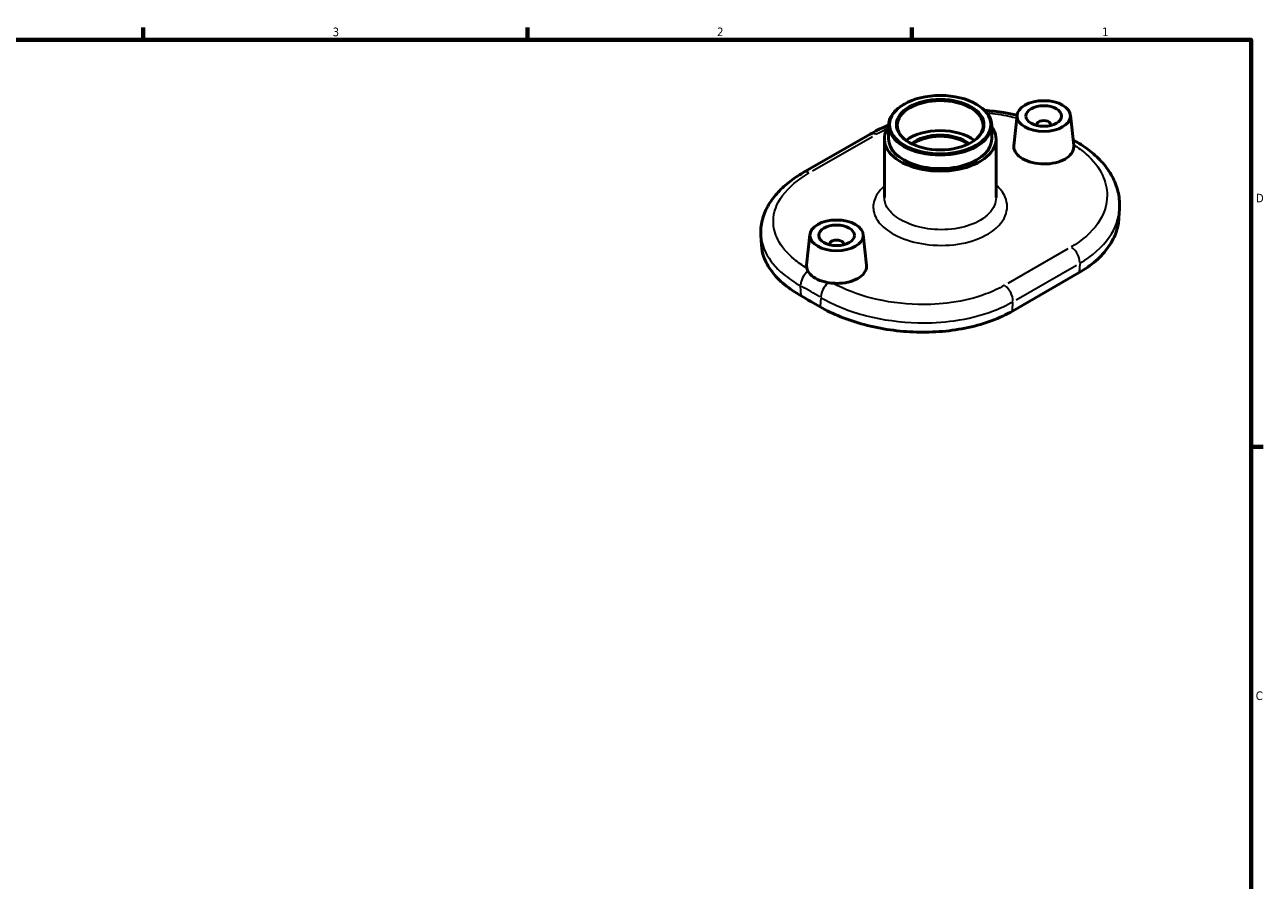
# Model space of a CAD drawing. Header units: inches. Extents: x 0.1 to 39.8, y -37.7 to 21.4.
# Tile 6 of 6: x 19.9 to 33.6, y 11.7 to 21.2. Entities that reach past the tile are written whole.
import ezdxf

# ---------------------------------------------------------------- set-up
doc = ezdxf.new("R2010")
doc.units = ezdxf.units.IN
doc.header["$MEASUREMENT"] = 0
for name, color, linetype, lineweight in [('Border (ANSI)', 7, 'Continuous', 70), ('Visible (ANSI)', 7, 'Continuous', 50), ('Visible Narrow (ANSI)', 7, 'Continuous', 35)]:
    doc.layers.add(name, color=color, linetype=linetype, lineweight=lineweight)
doc.styles.add('Note Text (ANSI)', font='tahoma.ttf')

# ---------------------------------------------------------------- blocks, each defined once
blk = doc.blocks.new('Borders Default Border')
at = {"layer": 'Border (ANSI)'}
for p, q in [((21.25, 21), (21.25, 21.134)), ((25.5, 21), (25.5, 21.134)), ((29.75, 21), (29.75, 21.134)), ((33.5, 16.5), (33.634, 16.5))]:
    blk.add_line(p, q, dxfattribs=at)
at = {"layer": 'Border (ANSI)', "flags": 128}
blk.add_lwpolyline([(0.5, 1), (0.5, 21), (33.5, 21), (33.5, 1), (0.5, 1)], dxfattribs=at)
at = {"layer": 'Border (ANSI)', "color": 5, "true_color": 0x0000ff, "char_height": 0.0945, "attachment_point": 7, "style": 'Note Text (ANSI)'}
for s, insert in [('3', (23.346, 21.038)), ('2', (27.596, 21.04)), ('1', (31.854, 21.04)), ('D', (33.553, 19.203)), ('C', (33.552, 13.701))]:
    blk.add_mtext(s, dxfattribs=dict(at, insert=insert))

msp = doc.modelspace()

# ---------------------------------------------------------------- linework, layer by layer
at = {"layer": 'Visible (ANSI)'}
for p, q in [((29.665, 20.289), (29.658, 20.285)), ((30.46, 20.289), (30.467, 20.285)), ((30.914, 20.168), (30.877, 19.829)), ((31.503, 20.168), (31.539, 19.83)), ((29.493, 19.904), (29.493, 20.054)), ((30.633, 19.904), (30.633, 20.054)), ((31.13, 20.061), (31.13, 20.053)), ((31.287, 20.061), (31.287, 20.053)), ((28.549, 19.532), (29.288, 19.957)), ((29.446, 19.257), (29.446, 19.904)), ((30.68, 19.257), (30.68, 19.904)), ((32.045, 19.13), (32.039, 19.027)), ((28.08, 18.84), (28.086, 18.73)), ((28.623, 18.848), (28.586, 18.51)), ((29.212, 18.848), (29.248, 18.51)), ((28.839, 18.741), (28.839, 18.734)), ((28.996, 18.741), (28.996, 18.734)), ((31.599, 18.427), (30.861, 18.002))]:
    msp.add_line(p, q, dxfattribs=at)
for centre, major_axis, ratio, start_param, end_param in [((30.063, 20.054), (-0.57, 0), 0.575862, 5.50164, 10.206324), ((30.063, 20.054), (-0.475, 0), 0.575862, 2.370075, 7.054703), ((30.063, 19.904), (-0.617, 0), 0.575862, 5.888394, 9.819569), ((30.063, 19.723), (-0.475, 0), 0.575862, 3.791138, 5.63364), ((31.208, 20.061), (0.0787, 0), 0.575862, 6.114496, 9.593467), ((30.063, 19.904), (-0.57, 0), 0.575862, 0, 3.141593), ((30.063, 19.723), (-0.389, 0), 0.575862, 3.752557, 5.672221), ((30.063, 19.715), (0.38, 0), 0.575862, 0.635923, 2.505669), ((28.917, 18.741), (-0.0787, 0), 0.575862, 2.972903, 6.451874), ((28.631, -1.424), (11.923, -20.704), 0.578093, 2.351923, 2.364333)]:
    msp.add_ellipse(centre, major_axis=major_axis, ratio=ratio, start_param=start_param, end_param=end_param, dxfattribs=at)
for centre, major_axis in [((30.063, 20.062), (0.56, 0)), ((30.063, 20.062), (-0.484, 0)), ((31.208, 20.157), (0.295, 0)), ((31.208, 20.157), (-0.197, 0)), ((28.917, 18.838), (-0.295, 0)), ((28.917, 18.838), (0.197, 0))]:
    msp.add_ellipse(centre, major_axis=major_axis, ratio=0.575862, dxfattribs=at)
for points, knots in [([(30.555, 20.219), (30.626, 20.214), (30.696, 20.206), (30.815, 20.186), (30.864, 20.176), (30.913, 20.165)], [3.2871733, 3.2871733, 3.2871733, 3.2871733, 3.7988212, 3.7988212, 4.1786721, 4.1786721, 4.1786721, 4.1786721]), ([(29.288, 19.957), (29.343, 19.989), (29.403, 20.019), (29.474, 20.049), (29.484, 20.053), (29.493, 20.057)], [0, 0, 0, 0, 0.5426887, 0.5426887, 0.6235867, 0.6235867, 0.6235867, 0.6235867]), ([(31.577, 19.867), (31.636, 19.833), (31.691, 19.795), (31.79, 19.713), (31.835, 19.668), (31.914, 19.573), (31.947, 19.522), (32.001, 19.416), (32.02, 19.36), (32.045, 19.246), (32.049, 19.188), (32.045, 19.13)], [0, 0, 0, 0, 0.568396, 0.568396, 1.136793, 1.136793, 1.705189, 1.705189, 2.273586, 2.273586, 2.841982, 2.841982, 2.841982, 2.841982]), ([(31.539, 19.83), (31.54, 19.826), (31.54, 19.822), (31.54, 19.794), (31.532, 19.768), (31.498, 19.72), (31.472, 19.699), (31.443, 19.682), (31.413, 19.665), (31.376, 19.65), (31.294, 19.631), (31.25, 19.627), (31.167, 19.627), (31.122, 19.632), (31.041, 19.652), (31.003, 19.667), (30.945, 19.701), (30.919, 19.722), (30.885, 19.769), (30.877, 19.794), (30.877, 19.822), (30.877, 19.825), (30.877, 19.829)], [-0.686089, -0.686089, -0.686089, -0.686089, -0.634583, -0.634583, -0.317291, -0.317291, 0, 0, 0, 0.317291, 0.317291, 0.634583, 0.634583, 0.95183, 0.95183, 1.269078, 1.269078, 1.586326, 1.586326, 1.903574, 1.903574, 1.954892, 1.954892, 1.954892, 1.954892]), ([(28.08, 18.84), (28.077, 18.895), (28.082, 18.95), (28.108, 19.057), (28.128, 19.109), (28.183, 19.208), (28.217, 19.255), (28.295, 19.343), (28.339, 19.385), (28.438, 19.463), (28.492, 19.499), (28.549, 19.532)], [2.603479, 2.603479, 2.603479, 2.603479, 3.168146, 3.168146, 3.732813, 3.732813, 4.29748, 4.29748, 4.862147, 4.862147, 5.426813, 5.426813, 5.426813, 5.426813]), ([(31.599, 18.427), (31.666, 18.465), (31.729, 18.509), (31.839, 18.606), (31.887, 18.659), (31.964, 18.769), (31.993, 18.827), (32.027, 18.933), (32.036, 18.98), (32.039, 19.027)], [23.038233, 23.038233, 23.038233, 23.038233, 23.757275, 23.757275, 24.476317, 24.476317, 25.19536, 25.19536, 25.774376, 25.774376, 25.774376, 25.774376]), ([(28.086, 18.73), (28.089, 18.687), (28.098, 18.642), (28.133, 18.545), (28.162, 18.492), (28.238, 18.39), (28.286, 18.341), (28.397, 18.249), (28.459, 18.207), (28.526, 18.169)], [14.517324, 14.517324, 14.517324, 14.517324, 15.114906, 15.114906, 15.834527, 15.834527, 16.554148, 16.554148, 17.273768, 17.273768, 17.273768, 17.273768]), ([(28.588, 18.476), (28.587, 18.483), (28.586, 18.491), (28.586, 18.502), (28.586, 18.506), (28.586, 18.51)], [-3.272208, -3.272208, -3.272208, -3.272208, -3.1727393, -3.1727393, -3.1214218, -3.1214218, -3.1214218, -3.1214218]), ([(29.248, 18.51), (29.249, 18.506), (29.249, 18.502), (29.249, 18.474), (29.241, 18.448), (29.207, 18.401), (29.181, 18.379), (29.152, 18.362)], [-0.6860929, -0.6860929, -0.6860929, -0.6860929, -0.6345826, -0.6345826, -0.3172913, -0.3172913, 0, 0, 0, 0]), ([(28.878, 18.309), (28.848, 18.311), (28.819, 18.316), (28.75, 18.333), (28.712, 18.347), (28.654, 18.381), (28.628, 18.403), (28.599, 18.442), (28.592, 18.459), (28.588, 18.476)], [0.734054, 0.734054, 0.734054, 0.734054, 0.95188, 0.95188, 1.269078, 1.269078, 1.586276, 1.586276, 1.804102, 1.804102, 1.804102, 1.804102]), ([(29.152, 18.362), (29.122, 18.345), (29.085, 18.331), (29.003, 18.312), (28.959, 18.307), (28.904, 18.308), (28.891, 18.308), (28.878, 18.309)], [0, 0, 0, 0, 0.3172913, 0.3172913, 0.6345826, 0.6345826, 0.7340513, 0.7340513, 0.7340513, 0.7340513]), ([(28.736, 18.048), (28.803, 18.009), (28.878, 17.972), (29.042, 17.906), (29.131, 17.876), (29.316, 17.827), (29.413, 17.808), (29.607, 17.78), (29.705, 17.772), (29.893, 17.767), (29.991, 17.769), (30.185, 17.786), (30.281, 17.8), (30.466, 17.84), (30.555, 17.866), (30.719, 17.928), (30.794, 17.963), (30.861, 18.002)], [5.764465, 5.764465, 5.764465, 5.764465, 6.484085, 6.484085, 7.203706, 7.203706, 7.923326, 7.923326, 8.642947, 8.642947, 9.361989, 9.361989, 10.081032, 10.081032, 10.800074, 10.800074, 11.519116, 11.519116, 11.519116, 11.519116])]:
    msp.add_open_spline(points, degree=3, knots=knots, dxfattribs=at)
msp.add_open_spline([(31.533, 19.893), (31.547, 19.885), (31.562, 19.876), (31.577, 19.867)], degree=3, dxfattribs=at)
at = {"layer": 'Visible Narrow (ANSI)'}
for p, q in [((28.652, 19.55), (29.316, 19.932)), ((31.474, 18.689), (30.81, 18.307)), ((30.904, 18.127), (31.569, 18.51)), ((31.605, 18.526), (31.6, 18.432)), ((28.526, 18.174), (28.52, 18.275)), ((28.742, 18.147), (28.736, 18.053)), ((30.861, 18.007), (30.867, 18.101))]:
    msp.add_line(p, q, dxfattribs=at)
for centre, major_axis, ratio, start_param, end_param in [((29.359, 19.833), (-0.072, 0.124), 0.578093, 5.598923, 6.247172), ((31.505, 19.743), (0.072, 0.124), 0.574307, 0.024616, 0.467706), ((28.621, 19.408), (-0.072, 0.124), 0.578093, 5.598923, 6.247172), ((31.505, 18.597), (0.072, -0.124), 0.578093, 0.797015, 2.216101), ((28.621, 18.339), (-0.071, -0.125), 0.581854, 4.189122, 5.423942), ((28.631, -1.424), (11.989, -20.819), 0.578093, 2.35223, 2.364026), ((28.844, 18.211), (0.072, 0.124), 0.574307, 1.038304, 2.288096), ((30.766, 18.172), (0.072, -0.124), 0.578093, 0.797015, 2.216101)]:
    msp.add_ellipse(centre, major_axis=major_axis, ratio=ratio, start_param=start_param, end_param=end_param, dxfattribs=at)
for points, knots in [([(30.58, 20.192), (30.662, 20.185), (30.743, 20.173), (30.851, 20.15), (30.881, 20.143), (30.91, 20.136)], [3.3853233, 3.3853233, 3.3853233, 3.3853233, 4.0244079, 4.0244079, 4.2702672, 4.2702672, 4.2702672, 4.2702672]), ([(31.538, 19.84), (31.589, 19.809), (31.636, 19.774), (31.757, 19.666), (31.818, 19.586), (31.891, 19.431), (31.908, 19.356), (31.908, 19.174), (31.873, 19.067), (31.737, 18.872), (31.637, 18.783), (31.511, 18.711)], [0.11914, 0.11914, 0.11914, 0.11914, 0.684342, 0.684342, 1.779289, 1.779289, 2.724756, 2.724756, 4.071616, 4.071616, 5.426813, 5.426813, 5.426813, 5.426813]), ([(28.588, 18.476), (28.537, 18.507), (28.49, 18.54), (28.368, 18.642), (28.307, 18.715), (28.235, 18.858), (28.218, 18.926), (28.218, 19.092), (28.253, 19.189), (28.388, 19.371), (28.489, 19.456), (28.615, 19.528)], [0.116886, 0.116886, 0.116886, 0.116886, 0.684342, 0.684342, 1.779289, 1.779289, 2.724756, 2.724756, 4.071616, 4.071616, 5.426813, 5.426813, 5.426813, 5.426813]), ([(29.446, 19.384), (29.404, 19.348), (29.372, 19.308), (29.325, 19.215), (29.317, 19.161), (29.337, 19.053), (29.367, 18.999), (29.465, 18.898), (29.537, 18.852), (29.716, 18.775), (29.826, 18.747), (30.061, 18.722), (30.185, 18.727), (30.412, 18.769), (30.515, 18.807), (30.687, 18.911), (30.751, 18.979), (30.81, 19.121), (30.81, 19.193), (30.761, 19.309), (30.726, 19.355), (30.68, 19.396)], [0.305223, 0.305223, 0.305223, 0.305223, 0.766092, 0.766092, 1.34744, 1.34744, 1.940442, 1.940442, 2.587746, 2.587746, 3.298726, 3.298726, 4.036834, 4.036834, 4.760849, 4.760849, 5.547882, 5.547882, 6.274542, 6.274542, 6.788795, 6.788795, 6.788795, 6.788795]), ([(30.68, 19.257), (30.68, 19.228), (30.674, 19.199), (30.637, 19.109), (30.584, 19.052), (30.441, 18.965), (30.356, 18.935), (30.166, 18.9), (30.063, 18.896), (29.867, 18.918), (29.775, 18.941), (29.625, 19.006), (29.566, 19.045), (29.483, 19.129), (29.458, 19.173), (29.447, 19.231), (29.446, 19.244), (29.446, 19.257)], [-5.905219, -5.905219, -5.905219, -5.905219, -5.547882, -5.547882, -4.760849, -4.760849, -4.036834, -4.036834, -3.298726, -3.298726, -2.587746, -2.587746, -1.940442, -1.940442, -1.34744, -1.34744, -1.181043, -1.181043, -1.181043, -1.181043]), ([(31.606, 18.531), (31.745, 18.611), (31.856, 18.709), (32, 18.916), (32.039, 19.022), (32.045, 19.13)], [-5.426813, -5.426813, -5.426813, -5.426813, -4.071616, -4.071616, -2.841982, -2.841982, -2.841982, -2.841982]), ([(28.08, 18.84), (28.084, 18.775), (28.102, 18.71), (28.176, 18.563), (28.243, 18.482), (28.386, 18.363), (28.449, 18.32), (28.52, 18.281)], [-2.603479, -2.603479, -2.603479, -2.603479, -1.779289, -1.779289, -0.684342, -0.684342, 0, 0, 0, 0]), ([(30.773, 18.286), (30.71, 18.25), (30.642, 18.218), (30.451, 18.146), (30.322, 18.114), (30.067, 18.079), (29.943, 18.072), (29.644, 18.079), (29.468, 18.103), (29.147, 18.185), (29.002, 18.241), (28.878, 18.309)], [0, 0, 0, 0, 0.672352, 0.672352, 1.748116, 1.748116, 2.687852, 2.687852, 4.024408, 4.024408, 5.310001, 5.310001, 5.310001, 5.310001]), ([(28.742, 18.153), (28.886, 18.068), (29.059, 17.998), (29.428, 17.904), (29.622, 17.877), (29.952, 17.869), (30.088, 17.877), (30.369, 17.916), (30.512, 17.952), (30.723, 18.031), (30.799, 18.066), (30.868, 18.106)], [-5.426887, -5.426887, -5.426887, -5.426887, -4.024408, -4.024408, -2.687852, -2.687852, -1.748116, -1.748116, -0.672352, -0.672352, 0, 0, 0, 0])]:
    msp.add_open_spline(points, degree=3, knots=knots, dxfattribs=at)
msp.add_open_spline([(29.353, 19.954), (29.392, 19.976), (29.434, 19.998), (29.479, 20.018)], degree=3, dxfattribs=at)

# ---------------------------------------------------------------- block references
msp.add_blockref('Borders Default Border', (0, 0))

doc.saveas('drawing.dxf')
